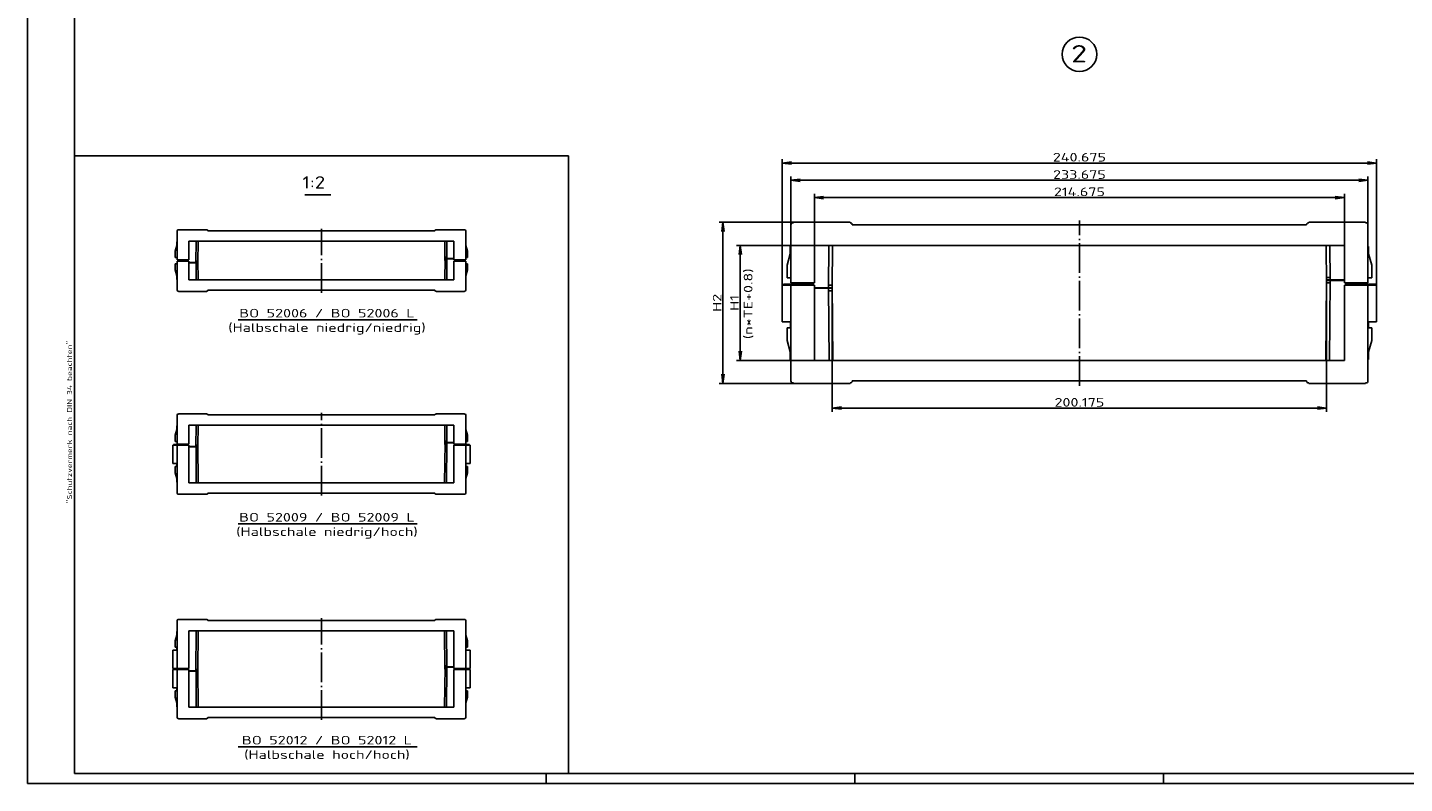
# Model space of a CAD drawing. Extents: x 1 to 840, y 1 to 593.
# Tile 1 of 9: x 1 to 559, y 1 to 307. Entities that reach past the tile are written whole.
import ezdxf
from ezdxf.enums import TextEntityAlignment as Align

# ---------------------------------------------------------------- set-up
doc = ezdxf.new("R2010")
doc.units = 0
doc.header["$LTSCALE"] = 0.5
doc.header["$PDMODE"] = 35
doc.header["$PDSIZE"] = -2
doc.linetypes.add('ACAD_ISO04W100', pattern=[30.5, 24, -3, 0.5, -3])
doc.layers.get('0').update_dxf_attribs({"linetype": 'CONTINUOUS'})
doc.layers.get('DEFPOINTS').update_dxf_attribs({"linetype": 'CONTINUOUS'})
doc.styles.get("Standard").update_dxf_attribs({"font": 'ISOCP.shx', "width": 1.5})
doc.dimstyles.new('PHOENIX', dxfattribs={"dimtxt": 3.5, "dimasz": 3.72, "dimexe": 1.5, "dimexo": 0, "dimgap": 2, "dimtad": 1, "dimdsep": 46, "dimtxsty": 'STANDARD', "dimblk1": '_OPEN15', "dimblk2": '_OPEN15', "dimsah": 1, "dimcen": 0, "dimclrd": 1, "dimclre": 1, "dimclrt": 5, "dimadec": 0, "dimazin": 0, "dimtfac": 0.666667, "dimtmove": 0, "dimatfit": 0, "dimldrblk": '_OPEN15', "dimfxl": 1, "dimtolj": 1, "dimarcsym": 0})

# ---------------------------------------------------------------- blocks, each defined once
blk = doc.blocks.new('PH_GRPBLK')
at = {"layer": 'DEFPOINTS', "color": 0, "linetype": 'Continuous'}
blk.add_point((0, 0), dxfattribs=at)
blk = doc.blocks.new('_OPEN15', base_point=(1, 0))
at = {"color": 0, "linetype": 'ByBlock'}
for p, q in [((1, 0), (0, 0.13)), ((0, 0), (1, 0)), ((1, 0), (0, -0.13))]:
    blk.add_line(p, q, dxfattribs=at)
blk = doc.blocks.new('*D12')
at = {"color": 1, "linetype": 'Continuous', "lineweight": -2}
for p, q in [((319.6, 218.76), (288.1, 218.76)), ((289.6, 215.04), (289.6, 175.96)), ((319.6, 172.24), (288.1, 172.24))]:
    blk.add_line(p, q, dxfattribs=at)
at = {"layer": 'DEFPOINTS', "color": 0, "linetype": 'Continuous'}
for p in [(319.6, 218.76), (289.6, 172.24), (319.6, 172.24)]:
    blk.add_point(p, dxfattribs=at)
at = {"color": 1, "linetype": 'Continuous', "lineweight": -2, "xscale": 3.72, "yscale": 3.72, "zscale": 3.72}
for p, rotation in [((289.6, 218.76), 90), ((289.6, 172.24), 270)]:
    blk.add_blockref('_OPEN15', p, dxfattribs=dict(at, rotation=rotation))
at = {"color": 5, "linetype": 'Continuous', "insert": (287.25, 195.5), "char_height": 3.5, "attachment_point": 5, "rotation": 90}
blk.add_mtext('\\A1;H1', dxfattribs=at)
blk = doc.blocks.new('*D13')
at = {"color": 1, "linetype": 'Continuous', "lineweight": -2}
for p, q in [((311.1, 228.1), (281.1, 228.1)), ((282.6, 224.38), (282.6, 166.62)), ((311.1, 162.9), (281.1, 162.9))]:
    blk.add_line(p, q, dxfattribs=at)
at = {"layer": 'DEFPOINTS', "color": 0, "linetype": 'Continuous'}
for p in [(311.1, 228.1), (282.6, 162.9), (311.1, 162.9)]:
    blk.add_point(p, dxfattribs=at)
at = {"color": 1, "linetype": 'Continuous', "lineweight": -2, "xscale": 3.72, "yscale": 3.72, "zscale": 3.72}
for p, rotation in [((282.6, 228.1), 90), ((282.6, 162.9), 270)]:
    blk.add_blockref('_OPEN15', p, dxfattribs=dict(at, rotation=rotation))
at = {"color": 5, "linetype": 'Continuous', "insert": (280.25, 195.5), "char_height": 3.5, "attachment_point": 5, "rotation": 90}
blk.add_mtext('\\A1;H2', dxfattribs=at)
blk = doc.blocks.new('*D14')
at = {"color": 1, "linetype": 'Continuous', "lineweight": -2}
for p, q in [((319.6, 218.76), (319.6, 239.6)), ((323.32, 238.1), (530.56, 238.1)), ((534.28, 218.76), (534.28, 239.6))]:
    blk.add_line(p, q, dxfattribs=at)
at = {"layer": 'DEFPOINTS', "color": 0, "linetype": 'Continuous'}
for p in [(534.28, 238.1), (319.6, 218.76), (534.28, 218.76)]:
    blk.add_point(p, dxfattribs=at)
at = {"color": 1, "linetype": 'Continuous', "lineweight": -2, "xscale": 3.72, "yscale": 3.72, "zscale": 3.72, "rotation": 180}
blk.add_blockref('_OPEN15', (319.6, 238.1), dxfattribs=at)
at = {"color": 1, "linetype": 'Continuous', "lineweight": -2, "xscale": 3.72, "yscale": 3.72, "zscale": 3.72}
blk.add_blockref('_OPEN15', (534.28, 238.1), dxfattribs=at)
at = {"color": 5, "linetype": 'Continuous', "insert": (426.94, 240.45), "char_height": 3.5, "attachment_point": 5}
blk.add_mtext('\\A1;214.675', dxfattribs=at)
blk = doc.blocks.new('*D15')
at = {"color": 1, "linetype": 'Continuous', "lineweight": -2}
for p, q in [((310.1, 227.1), (310.1, 246.6)), ((543.78, 227.1), (543.78, 246.6)), ((313.82, 245.1), (540.06, 245.1))]:
    blk.add_line(p, q, dxfattribs=at)
at = {"layer": 'DEFPOINTS', "color": 0, "linetype": 'Continuous'}
for p in [(543.78, 245.1), (310.1, 227.1), (543.78, 227.1)]:
    blk.add_point(p, dxfattribs=at)
at = {"color": 1, "linetype": 'Continuous', "lineweight": -2, "xscale": 3.72, "yscale": 3.72, "zscale": 3.72, "rotation": 180}
blk.add_blockref('_OPEN15', (310.1, 245.1), dxfattribs=at)
at = {"color": 1, "linetype": 'Continuous', "lineweight": -2, "xscale": 3.72, "yscale": 3.72, "zscale": 3.72}
blk.add_blockref('_OPEN15', (543.78, 245.1), dxfattribs=at)
at = {"color": 5, "linetype": 'Continuous', "insert": (426.94, 247.45), "char_height": 3.5, "attachment_point": 5}
blk.add_mtext('\\A1;233.675', dxfattribs=at)
blk = doc.blocks.new('*D16')
at = {"color": 1, "linetype": 'Continuous', "lineweight": -2}
for p, q in [((306.6, 202.62), (306.6, 253.6)), ((310.32, 252.1), (543.56, 252.1)), ((547.28, 202.62), (547.28, 253.6))]:
    blk.add_line(p, q, dxfattribs=at)
at = {"layer": 'DEFPOINTS', "color": 0, "linetype": 'Continuous'}
for p in [(547.28, 252.1), (306.6, 202.62), (547.28, 202.62)]:
    blk.add_point(p, dxfattribs=at)
at = {"color": 1, "linetype": 'Continuous', "lineweight": -2, "xscale": 3.72, "yscale": 3.72, "zscale": 3.72, "rotation": 180}
blk.add_blockref('_OPEN15', (306.6, 252.1), dxfattribs=at)
at = {"color": 1, "linetype": 'Continuous', "lineweight": -2, "xscale": 3.72, "yscale": 3.72, "zscale": 3.72}
blk.add_blockref('_OPEN15', (547.28, 252.1), dxfattribs=at)
at = {"color": 5, "linetype": 'Continuous', "insert": (426.94, 254.45), "char_height": 3.5, "attachment_point": 5}
blk.add_mtext('\\A1;240.675', dxfattribs=at)
blk = doc.blocks.new('*D40')
at = {"color": 1, "linetype": 'Continuous', "lineweight": -2}
for p, q in [((326.85, 201.62), (326.85, 151.4)), ((527.03, 204.62), (527.03, 151.4)), ((330.57, 152.9), (523.31, 152.9))]:
    blk.add_line(p, q, dxfattribs=at)
at = {"layer": 'DEFPOINTS', "color": 0, "linetype": 'Continuous'}
for p in [(326.85, 201.62), (527.03, 204.62), (527.03, 152.9)]:
    blk.add_point(p, dxfattribs=at)
at = {"color": 1, "linetype": 'Continuous', "lineweight": -2, "xscale": 3.72, "yscale": 3.72, "zscale": 3.72, "rotation": 180}
blk.add_blockref('_OPEN15', (326.85, 152.9), dxfattribs=at)
at = {"color": 1, "linetype": 'Continuous', "lineweight": -2, "xscale": 3.72, "yscale": 3.72, "zscale": 3.72}
blk.add_blockref('_OPEN15', (527.03, 152.9), dxfattribs=at)
at = {"color": 5, "linetype": 'Continuous', "insert": (426.94, 155.25), "char_height": 3.5, "attachment_point": 5}
blk.add_mtext('\\A1;200.175', dxfattribs=at)

msp = doc.modelspace()

# ---------------------------------------------------------------- linework, layer by layer
at = {"color": 1, "linetype": 'Continuous'}
for p, q in [((1, 1), (1, 593)), ((61.58125, 212.86), (61.58125, 224.6)), ((61.58125, 223.02496), (61.58125, 220.23)), ((61.98125, 225), (62.08125, 225)), ((73.58125, 225.1), (62.08125, 225.1)), ((62.08125, 225), (62.08125, 225.1)), ((73.58125, 225), (73.58125, 225.1)), ((73.58125, 225), (73.61411, 225)), ((74.01258, 224.63486), (74.01563, 224.6)), ((74.01563, 224.6), (165.98437, 224.6)), ((165.98742, 224.63486), (165.98437, 224.6)), ((166.41875, 225), (166.38589, 225)), ((166.41875, 225.1), (177.91875, 225.1)), ((166.41875, 225), (166.41875, 225.1)), ((177.91875, 225), (177.91875, 225.1)), ((178.01875, 225), (177.91875, 225)), ((178.41875, 212.86), (178.41875, 224.6)), ((178.41875, 223.02496), (178.41875, 220.23)), ((61.45625, 218.73), (60.83125, 216.39747)), ((61.58125, 220.23), (61.45625, 220.23)), ((61.45625, 218.73), (61.45625, 220.23)), ((66.33125, 220.43), (173.66875, 220.43)), ((66.33125, 220.43), (66.33125, 212.86)), ((69.28104, 220.43), (69.20625, 211.86)), ((70.03104, 220.43), (69.95625, 211.86)), ((70.09754, 220.43), (72.65738, 220.43)), ((169.90246, 220.43), (167.34262, 220.43)), ((169.96896, 220.43), (170.0372, 212.61)), ((170.71896, 220.43), (170.78066, 213.36)), ((173.66875, 220.43), (173.66875, 212.86)), ((178.41875, 220.23), (178.54375, 220.23)), ((178.54375, 218.73), (178.54375, 220.23)), ((178.54375, 218.73), (179.16875, 216.39747)), ((60.83125, 216.39747), (60.83125, 213.86)), ((60.83125, 213.86), (61.58125, 213.86)), ((66.33125, 212.86), (61.58125, 212.86)), ((61.58125, 212.36), (61.58125, 200.62)), ((66.33125, 212.36), (61.58125, 212.36)), ((61.83125, 212.61), (61.83125, 212.86)), ((66.08125, 212.61), (61.83125, 212.61)), ((66.08125, 212.61), (61.83125, 212.61)), ((61.83125, 212.61), (61.83125, 212.36)), ((66.08125, 212.86), (66.08125, 212.61)), ((66.08125, 212.36), (66.08125, 212.61)), ((66.33125, 204.79), (66.33125, 212.36)), ((69.96061, 212.36), (69.21061, 212.36)), ((70.03104, 204.79), (69.9628, 212.61)), ((169.96896, 204.79), (170.04375, 213.36)), ((170.02542, 213.96), (170.78939, 213.96)), ((170.02979, 213.46), (173.66875, 213.46)), ((170.03939, 212.86), (170.78939, 212.86)), ((170.04375, 213.36), (173.66875, 213.36)), ((170.71896, 204.79), (170.79375, 213.36)), ((172.31875, 213.36), (172.31875, 213.46)), ((172.91875, 213.36), (172.91875, 213.46)), ((173.66875, 212.86), (178.41875, 212.86)), ((173.66875, 204.79), (173.66875, 212.36)), ((173.66875, 212.36), (178.41875, 212.36)), ((173.91875, 212.86), (173.91875, 212.61)), ((173.91875, 212.61), (178.16875, 212.61)), ((173.91875, 212.36), (173.91875, 212.61)), ((173.91875, 212.61), (178.16875, 212.61)), ((178.16875, 212.61), (178.16875, 212.86)), ((178.16875, 212.61), (178.16875, 212.36)), ((179.16875, 213.86), (178.41875, 213.86)), ((178.41875, 212.36), (178.41875, 200.62)), ((179.16875, 216.39747), (179.16875, 213.86)), ((60.83125, 208.82253), (60.83125, 211.36)), ((60.83125, 211.36), (61.58125, 211.36)), ((61.45625, 206.49), (60.83125, 208.82253)), ((61.45625, 206.49), (61.45625, 204.99)), ((69.95625, 211.86), (66.33125, 211.86)), ((69.97021, 211.76), (66.33125, 211.76)), ((67.08125, 211.86), (67.08125, 211.76)), ((67.68125, 211.86), (67.68125, 211.76)), ((69.97458, 211.26), (69.21061, 211.26)), ((69.28104, 204.79), (69.21934, 211.86)), ((179.16875, 211.36), (178.41875, 211.36)), ((178.54375, 206.49), (179.16875, 208.82253)), ((178.54375, 206.49), (178.54375, 204.99)), ((179.16875, 208.82253), (179.16875, 211.36)), ((61.58125, 204.99), (61.45625, 204.99)), ((61.58125, 202.19504), (61.58125, 204.99)), ((173.66875, 204.79), (66.33125, 204.79)), ((70.09754, 204.79), (72.65738, 204.79)), ((169.90246, 204.79), (167.34262, 204.79)), ((178.41875, 202.19504), (178.41875, 204.99)), ((178.41875, 204.99), (178.54375, 204.99)), ((61.98125, 200.22), (62.08125, 200.22)), ((62.08125, 200.22), (62.08125, 200.12)), ((73.58125, 200.12), (62.08125, 200.12)), ((73.58125, 200.22), (73.58125, 200.12)), ((73.58125, 200.22), (73.61411, 200.22)), ((74.01258, 200.58514), (74.01563, 200.62)), ((165.98437, 200.62), (74.01563, 200.62)), ((165.98742, 200.58514), (165.98437, 200.62)), ((166.41875, 200.22), (166.38589, 200.22)), ((166.41875, 200.22), (166.41875, 200.12)), ((166.41875, 200.12), (177.91875, 200.12)), ((178.01875, 200.22), (177.91875, 200.22)), ((177.91875, 200.22), (177.91875, 200.12)), ((86.32149, 188.61699), (158.82906, 188.61699)), ((73.58125, 150.62), (62.08125, 150.62)), ((62.08125, 150.52), (62.08125, 150.62)), ((73.58125, 150.52), (73.58125, 150.62)), ((166.41875, 150.62), (177.91875, 150.62)), ((166.41875, 150.52), (166.41875, 150.62)), ((177.91875, 150.52), (177.91875, 150.62)), ((61.58125, 145.75), (61.45625, 145.75)), ((61.45625, 144.25), (61.45625, 145.75)), ((61.58125, 138.38), (61.58125, 150.12)), ((61.58125, 148.54496), (61.58125, 145.75)), ((61.98125, 150.52), (62.08125, 150.52)), ((66.33125, 145.95), (173.66875, 145.95)), ((66.33125, 145.95), (66.33125, 138.38)), ((69.28104, 145.95), (69.20625, 137.38)), ((70.03104, 145.95), (69.95625, 137.38)), ((70.09754, 145.95), (72.65738, 145.95)), ((73.58125, 150.52), (73.61411, 150.52)), ((74.01258, 150.15486), (74.01563, 150.12)), ((74.01563, 150.12), (165.98437, 150.12)), ((165.98742, 150.15486), (165.98437, 150.12)), ((166.41875, 150.52), (166.38589, 150.52)), ((169.90246, 145.95), (167.34262, 145.95)), ((169.96896, 145.95), (170.0372, 138.13)), ((170.71896, 145.95), (170.78066, 138.88)), ((173.66875, 145.95), (173.66875, 138.38)), ((178.01875, 150.52), (177.91875, 150.52)), ((178.41875, 138.38), (178.41875, 150.12)), ((178.41875, 148.54496), (178.41875, 145.75)), ((178.41875, 145.75), (178.54375, 145.75)), ((178.54375, 144.25), (178.54375, 145.75)), ((61.45625, 144.25), (60.83125, 141.91747)), ((60.83125, 141.91747), (60.83125, 139.38)), ((170.02542, 139.48), (170.78939, 139.48)), ((178.54375, 144.25), (179.16875, 141.91747)), ((179.16875, 141.91747), (179.16875, 139.38)), ((66.33125, 137.88), (59.83125, 137.88)), ((59.83125, 137.88), (59.83125, 130.505)), ((60.08125, 138.13), (60.08125, 137.88)), ((66.08125, 138.13), (60.08125, 138.13)), ((60.83125, 139.38), (61.58125, 139.38)), ((66.33125, 138.38), (61.58125, 138.38)), ((61.58125, 137.88), (61.58125, 118.52)), ((61.83125, 138.13), (61.83125, 138.38)), ((66.08125, 138.13), (61.83125, 138.13)), ((61.83125, 138.13), (61.83125, 137.88)), ((66.08125, 138.38), (66.08125, 138.13)), ((66.08125, 137.88), (66.08125, 138.13)), ((66.33125, 122.69), (66.33125, 137.88)), ((69.95625, 137.38), (66.33125, 137.38)), ((69.97021, 137.28), (66.33125, 137.28)), ((67.08125, 137.38), (67.08125, 137.28)), ((67.68125, 137.38), (67.68125, 137.28)), ((69.96061, 137.88), (69.21061, 137.88)), ((69.97458, 136.78), (69.21061, 136.78)), ((69.34754, 122.69), (69.21934, 137.38)), ((70.09754, 122.69), (69.9628, 138.13)), ((169.90246, 122.69), (170.04375, 138.88)), ((170.02979, 138.98), (173.66875, 138.98)), ((170.03939, 138.38), (170.78939, 138.38)), ((170.04375, 138.88), (173.66875, 138.88)), ((170.65246, 122.69), (170.79375, 138.88)), ((172.31875, 138.88), (172.31875, 138.98)), ((172.91875, 138.88), (172.91875, 138.98)), ((173.66875, 138.38), (178.41875, 138.38)), ((173.66875, 122.69), (173.66875, 137.88)), ((173.66875, 137.88), (180.16875, 137.88)), ((173.91875, 138.38), (173.91875, 138.13)), ((173.91875, 138.13), (178.16875, 138.13)), ((173.91875, 138.13), (179.91875, 138.13)), ((173.91875, 137.88), (173.91875, 138.13)), ((178.16875, 138.13), (178.16875, 138.38)), ((178.16875, 138.13), (178.16875, 137.88)), ((179.16875, 139.38), (178.41875, 139.38)), ((178.41875, 137.88), (178.41875, 118.52)), ((179.91875, 138.13), (179.91875, 137.88)), ((180.16875, 137.88), (180.16875, 130.505)), ((61.58125, 130.505), (59.83125, 130.505)), ((60.83125, 126.72253), (60.83125, 129.26)), ((60.83125, 129.26), (61.50095, 129.26)), ((61.50095, 129.26), (61.50095, 130.505)), ((178.41875, 130.505), (180.16875, 130.505)), ((178.49905, 129.26), (178.49905, 130.505)), ((179.16875, 129.26), (178.49905, 129.26)), ((179.16875, 126.72253), (179.16875, 129.26)), ((61.45625, 124.39), (60.83125, 126.72253)), ((61.45625, 124.39), (61.45625, 122.89)), ((61.58125, 122.89), (61.45625, 122.89)), ((61.58125, 120.09504), (61.58125, 122.89)), ((173.66875, 122.69), (66.33125, 122.69)), ((70.09754, 122.69), (72.65738, 122.69)), ((169.90246, 122.69), (167.34262, 122.69)), ((178.41875, 122.89), (178.54375, 122.89)), ((178.41875, 120.09504), (178.41875, 122.89)), ((178.54375, 124.39), (179.16875, 126.72253)), ((178.54375, 124.39), (178.54375, 122.89)), ((61.98125, 118.12), (62.08125, 118.12)), ((62.08125, 118.12), (62.08125, 118.02)), ((73.58125, 118.02), (62.08125, 118.02)), ((73.58125, 118.12), (73.58125, 118.02)), ((73.58125, 118.12), (73.61411, 118.12)), ((74.01258, 118.48514), (74.01563, 118.52)), ((165.98437, 118.52), (74.01563, 118.52)), ((165.98742, 118.48514), (165.98437, 118.52)), ((166.41875, 118.12), (166.38589, 118.12)), ((166.41875, 118.12), (166.41875, 118.02)), ((166.41875, 118.02), (177.91875, 118.02)), ((178.01875, 118.12), (177.91875, 118.12)), ((177.91875, 118.12), (177.91875, 118.02)), ((86.32149, 106.01699), (158.82906, 106.01699)), ((61.58125, 47.56), (61.58125, 66.92)), ((61.98125, 67.32), (62.08125, 67.32)), ((73.58125, 67.42), (62.08125, 67.42)), ((62.08125, 67.32), (62.08125, 67.42)), ((73.58125, 67.32), (73.58125, 67.42)), ((73.58125, 67.32), (73.61411, 67.32)), ((74.01258, 66.95486), (74.01563, 66.92)), ((74.01563, 66.92), (165.98437, 66.92)), ((165.98742, 66.95486), (165.98437, 66.92)), ((166.41875, 67.32), (166.38589, 67.32)), ((166.41875, 67.42), (177.91875, 67.42)), ((166.41875, 67.32), (166.41875, 67.42)), ((177.91875, 67.32), (177.91875, 67.42)), ((178.01875, 67.32), (177.91875, 67.32)), ((178.41875, 47.56), (178.41875, 66.92)), ((61.58125, 62.55), (61.45625, 62.55)), ((61.45625, 61.05), (61.45625, 62.55)), ((61.58125, 65.34496), (61.58125, 62.55)), ((66.33125, 62.75), (173.66875, 62.75)), ((66.33125, 62.75), (66.33125, 47.56)), ((69.34754, 62.75), (69.20625, 46.56)), ((70.09754, 62.75), (69.95625, 46.56)), ((70.09754, 62.75), (72.65738, 62.75)), ((169.90246, 62.75), (167.34262, 62.75)), ((169.90246, 62.75), (170.0372, 47.31)), ((170.65246, 62.75), (170.78066, 48.06)), ((173.66875, 62.75), (173.66875, 47.56)), ((178.41875, 65.34496), (178.41875, 62.55)), ((178.41875, 62.55), (178.54375, 62.55)), ((178.54375, 61.05), (178.54375, 62.55)), ((61.45625, 61.05), (60.83125, 58.71747)), ((60.83125, 58.71747), (60.83125, 56.18)), ((60.83125, 56.18), (61.50095, 56.18)), ((61.50095, 56.18), (61.50095, 54.935)), ((179.16875, 56.18), (178.49905, 56.18)), ((178.49905, 56.18), (178.49905, 54.935)), ((178.54375, 61.05), (179.16875, 58.71747)), ((179.16875, 58.71747), (179.16875, 56.18)), ((61.58125, 54.935), (59.83125, 54.935)), ((59.83125, 47.56), (59.83125, 54.935)), ((178.41875, 54.935), (180.16875, 54.935)), ((180.16875, 47.56), (180.16875, 54.935)), ((66.33125, 47.56), (59.83125, 47.56)), ((66.33125, 47.06), (59.83125, 47.06)), ((59.83125, 47.06), (59.83125, 39.685)), ((60.08125, 47.31), (60.08125, 47.56)), ((60.08125, 47.31), (60.08125, 47.06)), ((66.08125, 47.31), (60.08125, 47.31)), ((66.08125, 47.31), (60.08125, 47.31)), ((61.58125, 47.06), (61.58125, 27.7)), ((61.83125, 47.31), (61.83125, 47.56)), ((61.83125, 47.31), (61.83125, 47.06)), ((66.08125, 47.56), (66.08125, 47.31)), ((66.08125, 47.06), (66.08125, 47.31)), ((66.33125, 31.87), (66.33125, 47.06)), ((69.95625, 46.56), (66.33125, 46.56)), ((69.97021, 46.46), (66.33125, 46.46)), ((67.08125, 46.56), (67.08125, 46.46)), ((67.68125, 46.56), (67.68125, 46.46)), ((69.96061, 47.06), (69.21061, 47.06)), ((69.97458, 45.96), (69.21061, 45.96)), ((69.34754, 31.87), (69.21934, 46.56)), ((70.09754, 31.87), (69.9628, 47.31)), ((169.90246, 31.87), (170.04375, 48.06)), ((170.02542, 48.66), (170.78939, 48.66)), ((170.02979, 48.16), (173.66875, 48.16)), ((170.03939, 47.56), (170.78939, 47.56)), ((170.04375, 48.06), (173.66875, 48.06)), ((170.65246, 31.87), (170.79375, 48.06)), ((172.31875, 48.06), (172.31875, 48.16)), ((172.91875, 48.06), (172.91875, 48.16)), ((173.66875, 47.56), (180.16875, 47.56)), ((173.66875, 31.87), (173.66875, 47.06)), ((173.66875, 47.06), (180.16875, 47.06)), ((173.91875, 47.56), (173.91875, 47.31)), ((173.91875, 47.31), (179.91875, 47.31)), ((173.91875, 47.06), (173.91875, 47.31)), ((173.91875, 47.31), (179.91875, 47.31)), ((178.16875, 47.31), (178.16875, 47.56)), ((178.16875, 47.31), (178.16875, 47.06)), ((178.41875, 47.06), (178.41875, 27.7)), ((179.91875, 47.31), (179.91875, 47.56)), ((179.91875, 47.31), (179.91875, 47.06)), ((180.16875, 47.06), (180.16875, 39.685)), ((61.58125, 39.685), (59.83125, 39.685)), ((61.50095, 38.44), (61.50095, 39.685)), ((178.41875, 39.685), (180.16875, 39.685)), ((178.49905, 38.44), (178.49905, 39.685)), ((60.83125, 35.90253), (60.83125, 38.44)), ((60.83125, 38.44), (61.50095, 38.44)), ((61.45625, 33.57), (60.83125, 35.90253)), ((61.45625, 33.57), (61.45625, 32.07)), ((179.16875, 38.44), (178.49905, 38.44)), ((178.54375, 33.57), (179.16875, 35.90253)), ((178.54375, 33.57), (178.54375, 32.07)), ((179.16875, 35.90253), (179.16875, 38.44)), ((61.58125, 32.07), (61.45625, 32.07)), ((61.58125, 29.27504), (61.58125, 32.07)), ((173.66875, 31.87), (66.33125, 31.87)), ((70.09754, 31.87), (72.65738, 31.87)), ((169.90246, 31.87), (167.34262, 31.87)), ((178.41875, 32.07), (178.54375, 32.07)), ((178.41875, 29.27504), (178.41875, 32.07)), ((61.98125, 27.3), (62.08125, 27.3)), ((62.08125, 27.3), (62.08125, 27.2)), ((73.58125, 27.2), (62.08125, 27.2)), ((73.58125, 27.3), (73.58125, 27.2)), ((73.58125, 27.3), (73.61411, 27.3)), ((74.01258, 27.66514), (74.01563, 27.7)), ((165.98437, 27.7), (74.01563, 27.7)), ((165.98742, 27.66514), (165.98437, 27.7)), ((166.41875, 27.3), (166.38589, 27.3)), ((166.41875, 27.3), (166.41875, 27.2)), ((166.41875, 27.2), (177.91875, 27.2)), ((178.01875, 27.3), (177.91875, 27.3)), ((177.91875, 27.3), (177.91875, 27.2)), ((86.32149, 15.79699), (158.82906, 15.79699)), ((840, 1), (1, 1)), ((211, 5), (211, 1)), ((336, 1), (336, 5)), ((461, 5), (461, 1))]:
    msp.add_line(p, q, dxfattribs=at)
at = {"color": 3, "linetype": 'Continuous'}
for p, q in [((20, 5), (20, 589)), ((123.82158, 239.25041), (113.2794, 239.25041)), ((836, 5), (20, 5))]:
    msp.add_line(p, q, dxfattribs=at)
at = {"color": 7, "linetype": 'Continuous'}
for p, q in [((220, 255), (20, 255)), ((220, 5), (220, 255))]:
    msp.add_line(p, q, dxfattribs=at)
at = {"color": 1, "linetype": 'ACAD_ISO04W100'}
for p, q in [((426.93934, 161.9), (426.93934, 228.9)), ((120, 199.62), (120, 225.5)), ((120, 117.52), (120, 151.02)), ((120, 26.7), (120, 67.92))]:
    msp.add_line(p, q, dxfattribs=at)
at = {"color": 5, "linetype": 'Continuous'}
for p, q in [((310.10184, 203.62), (310.10184, 227.1)), ((310.10184, 223.94992), (310.10184, 218.36)), ((310.90184, 227.9), (311.10184, 227.9)), ((334.10184, 228.1), (311.10184, 228.1)), ((311.10184, 227.9), (311.10184, 228.1)), ((334.10184, 227.9), (334.10184, 228.1)), ((334.10184, 227.9), (334.16755, 227.9)), ((334.96451, 227.16972), (334.97061, 227.1)), ((334.97061, 227.1), (518.90807, 227.1)), ((518.91417, 227.16972), (518.90807, 227.1)), ((519.77684, 227.9), (519.71113, 227.9)), ((519.77684, 228.1), (542.77684, 228.1)), ((519.77684, 227.9), (519.77684, 228.1)), ((542.77684, 227.9), (542.77684, 228.1)), ((542.97684, 227.9), (542.77684, 227.9)), ((543.77684, 203.62), (543.77684, 227.1)), ((543.77684, 223.94992), (543.77684, 218.36)), ((309.85184, 215.36), (309.85184, 218.36)), ((310.10184, 218.36), (309.85184, 218.36)), ((319.60184, 218.76), (319.60184, 203.62)), ((319.60184, 218.76), (534.27684, 218.76)), ((325.50142, 218.76), (325.35184, 201.62)), ((327.00142, 218.76), (326.85184, 201.62)), ((327.13442, 218.76), (332.2541, 218.76)), ((526.74426, 218.76), (521.62458, 218.76)), ((526.87726, 218.76), (527.01375, 203.12)), ((528.37726, 218.76), (528.50066, 204.62)), ((534.27684, 218.76), (534.27684, 203.62)), ((543.77684, 218.36), (544.02684, 218.36)), ((544.02684, 215.36), (544.02684, 218.36)), ((309.85184, 215.36), (308.60184, 210.69494)), ((544.02684, 215.36), (545.27684, 210.69494)), ((308.60184, 210.69494), (308.60184, 205.62)), ((545.27684, 210.69494), (545.27684, 205.62)), ((306.60184, 202.62), (306.60184, 187.87)), ((319.60184, 202.62), (306.60184, 202.62)), ((319.10184, 203.12), (307.10184, 203.12)), ((307.10184, 203.12), (307.10184, 202.62)), ((308.60184, 205.62), (310.10184, 205.62)), ((319.60184, 203.62), (310.10184, 203.62)), ((310.10184, 202.62), (310.10184, 163.9)), ((310.60184, 203.12), (310.60184, 203.62)), ((310.60184, 203.12), (310.60184, 202.62)), ((319.10184, 203.12), (310.60184, 203.12)), ((319.10184, 203.62), (319.10184, 203.12)), ((319.10184, 202.62), (319.10184, 203.12)), ((319.60184, 172.24), (319.60184, 202.62)), ((326.85184, 201.62), (319.60184, 201.62)), ((326.87977, 201.42), (319.60184, 201.42)), ((321.10184, 201.62), (321.10184, 201.42)), ((322.30184, 201.62), (322.30184, 201.42)), ((326.86057, 202.62), (325.36057, 202.62)), ((325.63442, 172.24), (325.37802, 201.62)), ((327.13442, 172.24), (326.86493, 203.12)), ((526.74426, 172.24), (527.02684, 204.62)), ((526.99019, 205.82), (528.51811, 205.82)), ((526.99891, 204.82), (534.27684, 204.82)), ((527.01811, 203.62), (528.51811, 203.62)), ((527.02684, 204.62), (534.27684, 204.62)), ((528.24426, 172.24), (528.52684, 204.62)), ((531.57684, 204.62), (531.57684, 204.82)), ((532.77684, 204.62), (532.77684, 204.82)), ((534.27684, 203.62), (543.77684, 203.62)), ((534.27684, 172.24), (534.27684, 202.62)), ((534.27684, 202.62), (547.27684, 202.62)), ((534.77684, 203.62), (534.77684, 203.12)), ((534.77684, 203.12), (546.77684, 203.12)), ((534.77684, 202.62), (534.77684, 203.12)), ((534.77684, 203.12), (543.27684, 203.12)), ((543.27684, 203.12), (543.27684, 203.62)), ((543.27684, 203.12), (543.27684, 202.62)), ((545.27684, 205.62), (543.77684, 205.62)), ((543.77684, 202.62), (543.77684, 163.9)), ((546.77684, 203.12), (546.77684, 202.62)), ((547.27684, 202.62), (547.27684, 187.87)), ((326.88849, 200.42), (325.36057, 200.42)), ((310.10184, 187.87), (306.60184, 187.87)), ((308.60184, 180.30506), (308.60184, 185.38)), ((308.60184, 185.38), (309.94123, 185.38)), ((309.94123, 185.38), (309.94123, 187.87)), ((543.77684, 187.87), (547.27684, 187.87)), ((543.93745, 185.38), (543.93745, 187.87)), ((545.27684, 185.38), (543.93745, 185.38)), ((545.27684, 180.30506), (545.27684, 185.38)), ((309.85184, 175.64), (308.60184, 180.30506)), ((544.02684, 175.64), (545.27684, 180.30506)), ((309.85184, 175.64), (309.85184, 172.64)), ((544.02684, 175.64), (544.02684, 172.64)), ((310.10184, 172.64), (309.85184, 172.64)), ((310.10184, 167.05008), (310.10184, 172.64)), ((534.27684, 172.24), (319.60184, 172.24)), ((327.13442, 172.24), (332.2541, 172.24)), ((526.74426, 172.24), (521.62458, 172.24)), ((543.77684, 172.64), (544.02684, 172.64)), ((543.77684, 167.05008), (543.77684, 172.64)), ((310.90184, 163.1), (311.10184, 163.1)), ((311.10184, 163.1), (311.10184, 162.9)), ((334.10184, 162.9), (311.10184, 162.9)), ((334.10184, 163.1), (334.10184, 162.9)), ((334.10184, 163.1), (334.16755, 163.1)), ((334.96451, 163.83028), (334.97061, 163.9)), ((518.90807, 163.9), (334.97061, 163.9)), ((518.91417, 163.83028), (518.90807, 163.9)), ((519.77684, 163.1), (519.71113, 163.1)), ((519.77684, 163.1), (519.77684, 162.9)), ((519.77684, 162.9), (542.77684, 162.9)), ((542.97684, 163.1), (542.77684, 163.1)), ((542.77684, 163.1), (542.77684, 162.9))]:
    msp.add_line(p, q, dxfattribs=at)
at = {"color": 1, "linetype": 'Continuous'}
msp.add_circle((426.93934, 296.1), 7, dxfattribs=at)
for centre, radius, start, end in [((61.98125, 224.6), 0.4, 90, 180), ((73.61411, 224.6), 0.4, 5, 90), ((166.38589, 224.6), 0.4, 90, 175), ((178.01875, 224.6), 0.4, 0, 90), ((171.07144, 213.21), 0.25, 36.8698976, 90), ((68.92856, 212.01), 0.25, 216.8698976, 270), ((61.98125, 200.62), 0.4, 180, 270), ((73.61411, 200.62), 0.4, 270, 355), ((166.38589, 200.62), 0.4, 185, 270), ((178.01875, 200.62), 0.4, 270, 0), ((61.98125, 150.12), 0.4, 90, 180), ((73.61411, 150.12), 0.4, 5, 90), ((166.38589, 150.12), 0.4, 90, 175), ((178.01875, 150.12), 0.4, 0, 90), ((68.92856, 137.53), 0.25, 216.8698976, 270), ((171.07144, 138.73), 0.25, 36.8698976, 90), ((61.98125, 118.52), 0.4, 180, 270), ((73.61411, 118.52), 0.4, 270, 355), ((166.38589, 118.52), 0.4, 185, 270), ((178.01875, 118.52), 0.4, 270, 0), ((61.98125, 66.92), 0.4, 90, 180), ((73.61411, 66.92), 0.4, 5, 90), ((166.38589, 66.92), 0.4, 90, 175), ((178.01875, 66.92), 0.4, 0, 90), ((68.92856, 46.71), 0.25, 216.8698976, 270), ((171.07144, 47.91), 0.25, 36.8698976, 90), ((61.98125, 27.7), 0.4, 180, 270), ((73.61411, 27.7), 0.4, 270, 355), ((166.38589, 27.7), 0.4, 185, 270), ((178.01875, 27.7), 0.4, 270, 0)]:
    msp.add_arc(centre, radius, start, end, dxfattribs=at)
at = {"color": 5, "linetype": 'Continuous'}
for centre, radius, start, end in [((310.90184, 227.1), 0.8, 90, 180), ((334.16755, 227.1), 0.8, 5, 90), ((519.71113, 227.1), 0.8, 90, 175), ((542.97684, 227.1), 0.8, 0, 90), ((324.79646, 201.92), 0.5, 216.8698976, 270), ((529.08222, 204.32), 0.5, 36.8698976, 90), ((310.90184, 163.9), 0.8, 180, 270), ((334.16755, 163.9), 0.8, 270, 355), ((519.71113, 163.9), 0.8, 185, 270), ((542.97684, 163.9), 0.8, 270, 0)]:
    msp.add_arc(centre, radius, start, end, dxfattribs=at)

# ---------------------------------------------------------------- block references
at = {"color": 1, "linetype": 'Continuous'}
for p in [(312.97627, 226.48701), (526.74426, 218.76), (87.89957, 188.61699), (518.90807, 163.9), (87.89957, 106.01699), (87.89957, 15.79699)]:
    msp.add_blockref('PH_GRPBLK', p, dxfattribs=at)
for p, xscale, yscale, zscale in [((169.90246, 220.43), 0.5, 0.5, 0.5), ((178.41875, 212.86), 0.25, 0.25, 0.25), ((178.41875, 212.36), 0.25, 0.25, 0.25), ((169.90246, 145.95), 0.5, 0.5, 0.5), ((59.83125, 137.88), 0.25, 0.25, 0.25), ((178.41875, 138.38), 0.25, 0.25, 0.25), ((178.41875, 137.88), 0.25, 0.25, 0.25), ((165.98437, 118.52), 0.5, 0.5, 0.5), ((59.83125, 47.06), 0.25, 0.25, 0.25), ((178.41875, 47.56), 0.25, 0.25, 0.25), ((178.41875, 47.06), 0.25, 0.25, 0.25), ((165.98437, 27.7), 0.5, 0.5, 0.5)]:
    msp.add_blockref('PH_GRPBLK', p, dxfattribs=dict(at, xscale=xscale, yscale=yscale, zscale=zscale))
at = {"color": 1, "linetype": 'Continuous', "rotation": 180}
for p, xscale, yscale, zscale in [((61.58125, 212.86), 0.25, 0.25, 0.25), ((61.58125, 212.36), 0.25, 0.25, 0.25), ((70.09754, 204.79), 0.5, 0.5, 0.5), ((61.58125, 138.38), 0.25, 0.25, 0.25), ((61.58125, 137.88), 0.25, 0.25, 0.25), ((74.01563, 66.92), 0.5, 0.5, 0.5), ((61.58125, 47.56), 0.25, 0.25, 0.25), ((61.58125, 47.06), 0.25, 0.25, 0.25), ((180.16875, 47.56), 0.25, 0.25, 0.25)]:
    msp.add_blockref('PH_GRPBLK', p, dxfattribs=dict(at, xscale=xscale, yscale=yscale, zscale=zscale))
at = {"color": 1, "linetype": 'Continuous', "extrusion": (0, 0, -1), "xscale": 0.25, "yscale": 0.25, "zscale": -0.25}
for p in [(-61.58125, 212.86), (-61.58125, 212.36), (-61.58125, 138.38), (-61.58125, 137.88), (-180.16875, 137.88), (-61.58125, 47.56), (-61.58125, 47.06), (-180.16875, 47.06)]:
    msp.add_blockref('PH_GRPBLK', p, dxfattribs=at)
at = {"color": 1, "linetype": 'ACAD_ISO04W100', "extrusion": (0, 0, -1)}
for p, xscale, yscale, zscale in [((-61.58125, 212.86), 0.25, 0.25, -0.25), ((-310.10184, 203.62), 0.5, 0.5, -0.5), ((-61.58125, 138.38), 0.25, 0.25, -0.25), ((-61.58125, 47.56), 0.25, 0.25, -0.25)]:
    msp.add_blockref('PH_GRPBLK', p, dxfattribs=dict(at, xscale=xscale, yscale=yscale, zscale=zscale))
at = {"color": 1, "linetype": 'ACAD_ISO04W100', "rotation": 180}
for p, xscale, yscale, zscale in [((61.58125, 212.36), 0.25, 0.25, 0.25), ((310.10184, 202.62), 0.5, 0.5, 0.5), ((61.58125, 137.88), 0.25, 0.25, 0.25), ((61.58125, 47.06), 0.25, 0.25, 0.25)]:
    msp.add_blockref('PH_GRPBLK', p, dxfattribs=dict(at, xscale=xscale, yscale=yscale, zscale=zscale))
at = {"color": 1, "linetype": 'ACAD_ISO04W100'}
for p, xscale, yscale, zscale in [((178.41875, 212.86), 0.25, 0.25, 0.25), ((543.77684, 203.62), 0.5, 0.5, 0.5), ((178.41875, 138.38), 0.25, 0.25, 0.25), ((178.41875, 47.56), 0.25, 0.25, 0.25)]:
    msp.add_blockref('PH_GRPBLK', p, dxfattribs=dict(at, xscale=xscale, yscale=yscale, zscale=zscale))
at = {"color": 1, "linetype": 'Continuous', "extrusion": (0, 0, -1), "xscale": 0.25, "yscale": 0.25, "zscale": -0.25, "rotation": 180}
for p in [(-178.41875, 212.86), (-178.41875, 212.36), (-178.41875, 138.38), (-178.41875, 137.88), (-59.83125, 47.56), (-178.41875, 47.56), (-178.41875, 47.06)]:
    msp.add_blockref('PH_GRPBLK', p, dxfattribs=at)
at = {"color": 1, "linetype": 'ACAD_ISO04W100', "extrusion": (0, 0, -1), "rotation": 180}
for p, xscale, yscale, zscale in [((-178.41875, 212.36), 0.25, 0.25, -0.25), ((-543.77684, 202.62), 0.5, 0.5, -0.5), ((-178.41875, 137.88), 0.25, 0.25, -0.25), ((-178.41875, 47.06), 0.25, 0.25, -0.25)]:
    msp.add_blockref('PH_GRPBLK', p, dxfattribs=dict(at, xscale=xscale, yscale=yscale, zscale=zscale))
at = {"color": 5, "linetype": 'Continuous', "xscale": 0.5, "yscale": 0.5, "zscale": 0.5}
for p in [(306.60184, 202.62), (543.77684, 203.62), (543.77684, 202.62)]:
    msp.add_blockref('PH_GRPBLK', p, dxfattribs=at)
at = {"color": 5, "linetype": 'Continuous', "xscale": 0.5, "yscale": 0.5, "zscale": 0.5, "rotation": 180}
for p in [(310.10184, 203.62), (310.10184, 202.62)]:
    msp.add_blockref('PH_GRPBLK', p, dxfattribs=at)
at = {"color": 5, "linetype": 'Continuous', "extrusion": (0, 0, -1), "xscale": 0.5, "yscale": 0.5, "zscale": -0.5}
for p in [(-310.10184, 203.62), (-310.10184, 202.62), (-547.27684, 202.62)]:
    msp.add_blockref('PH_GRPBLK', p, dxfattribs=at)
at = {"color": 5, "linetype": 'Continuous', "extrusion": (0, 0, -1), "xscale": 0.5, "yscale": 0.5, "zscale": -0.5, "rotation": 180}
for p in [(-543.77684, 203.62), (-543.77684, 202.62)]:
    msp.add_blockref('PH_GRPBLK', p, dxfattribs=at)
at = {"color": 1, "linetype": 'Continuous', "rotation": 180}
msp.add_blockref('PH_GRPBLK', (508.98304, 95.75979), dxfattribs=at)

# ---------------------------------------------------------------- texts
at = {"color": 5, "linetype": 'Continuous', "width": 1.5}
msp.add_text('2', height=7, dxfattribs=at).set_placement((423.57949, 290.72789), align=Align.BOTTOM_LEFT)
at = {"color": 3, "linetype": 'Continuous', "width": 1.365}
msp.add_text('1:2', height=5, dxfattribs=at).set_placement((112.2501, 241.75041))
at = {"color": 1, "linetype": 'Continuous', "width": 1.5}
msp.add_text('"Schutzvermerk nach DIN 34 beachten"', height=2, rotation=90, dxfattribs=at).set_placement((19, 114.35))
at = {"color": 5, "linetype": 'Continuous', "insert": (294.86821, 180.81953), "char_height": 3.5, "attachment_point": 7, "rotation": 90}
msp.add_mtext('(n*TE+0.8)', dxfattribs=at)
at = {"color": 5, "linetype": 'Continuous', "char_height": 3.5, "attachment_point": 2}
for s, insert in [('BO 52006 / BO 52006 L\\P(Halbschale niedrig/niedrig)', (122.2431, 193.08311)), ('BO 52009 / BO 52009 L\\P(Halbschale niedrig/hoch)', (122.2431, 110.48311)), ('BO 52012 / BO 52012 L\\P(Halbschale hoch/hoch)', (122.2431, 20.26311))]:
    msp.add_mtext(s, dxfattribs=dict(at, insert=insert))

# ---------------------------------------------------------------- dimensions: what is measured, and where the dimension line sits
at = {"color": 1, "linetype": 'Continuous'}
for base, p1, p2, picture, middle in [((547.2768398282, 252.1), (306.6018398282, 202.62), (547.2768398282, 202.62), '*D16', (426.9393398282, 254.4503444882)), ((543.7768398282, 245.1), (310.1018398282, 227.1), (543.7768398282, 227.1), '*D15', (426.9393398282, 247.4503444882)), ((534.2768398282, 238.1), (319.6018398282, 218.76), (534.2768398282, 218.76), '*D14', (426.9393398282, 240.4503444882))]:
    dim = msp.add_linear_dim(base=base, p1=p1, p2=p2, dimstyle='PHOENIX', override={"dimgap": 0.6, "dimdec": 10, "dimtdec": 10}, dxfattribs=at)
    dim.commit()
    dim.dimension.update_dxf_attribs({"geometry": picture, "text_midpoint": middle})
for base, p1, p2, text, picture, middle in [((282.60184, 162.9), (311.10184, 228.1), (311.10184, 162.9), 'H2', '*D13', (280.2515, 195.5)), ((289.60184, 172.24), (319.60184, 218.76), (319.60184, 172.24), 'H1', '*D12', (287.25184, 195.5))]:
    dim = msp.add_linear_dim(base=base, p1=p1, p2=p2, angle=90, text=text, dimstyle='PHOENIX', override={"dimgap": 0.6, "dimdec": 10, "dimtdec": 10}, dxfattribs=at)
    dim.commit()
    dim.dimension.update_dxf_attribs({"geometry": picture, "text_midpoint": middle})
at = {"color": 5, "linetype": 'Continuous'}
dim = msp.add_linear_dim(base=(527.0268398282, 152.9), p1=(326.8518398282, 201.62), p2=(527.0268398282, 204.62), dimstyle='PHOENIX', override={"dimgap": 0.6, "dimdec": 10, "dimtdec": 10}, dxfattribs=at)
dim.commit()
dim.dimension.update_dxf_attribs({"geometry": '*D40', "text_midpoint": (426.9393398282, 155.2503444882)})

doc.saveas('drawing.dxf')
